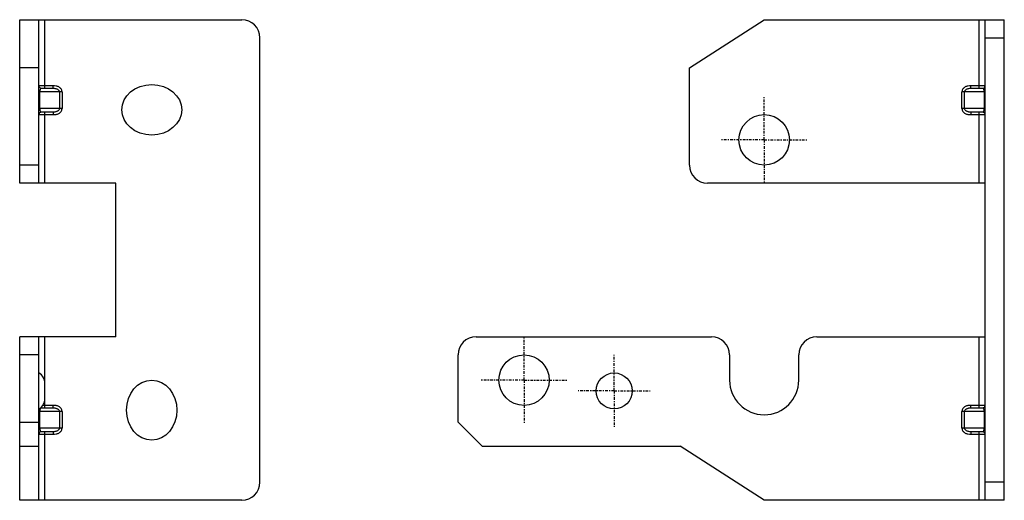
# Model space of a CAD drawing. Header units: inches. Extents: x 13 to 420, y -196 to 119.
# Tile 10 of 10: x 338 to 420, y 0 to 40. Entities that reach past the tile are written whole.
import ezdxf

# ---------------------------------------------------------------- set-up
doc = ezdxf.new("R2010")
doc.units = ezdxf.units.IN
doc.header["$LTSCALE"] = 0.595472
doc.header["$MEASUREMENT"] = 0
doc.linetypes.add('CENTER', pattern=[0.6, 0.375, -0.075, 0.075, -0.075])
doc.layers.get('0').update_dxf_attribs({"linetype": 'CONTINUOUS'})
doc.layers.add('02___PRT_ALL_AXES', color=7, linetype='CONTINUOUS')

msp = doc.modelspace()

# ---------------------------------------------------------------- linework, layer by layer
at = {"color": 7, "linetype": 'Continuous'}
for p, q in [((338.312, 25.923), (338.312, 39.523)), ((338.312, 39.523), (356.812, 39.523)), ((339.912, 25.923), (339.912, 39.523)), ((340.412, 33.823), (340.412, 39.523)), ((394.105, 35.523), (400.325, 39.523)), ((400.325, 39.523), (420.325, 39.523)), ((418.225, 33.823), (418.225, 39.523)), ((418.725, -0.477), (418.725, 39.523)), ((420.325, -0.477), (420.325, 39.523)), ((358.312, 1.023), (358.312, 38.023)), ((418.725, 38.023), (420.325, 38.023)), ((339.912, 35.523), (338.312, 35.523)), ((394.105, 27.423), (394.105, 35.523)), ((341.088, 34.023), (339.912, 34.023)), ((340.112, 33.823), (341.088, 33.823)), ((341.088, 33.823), (341.088, 34.023)), ((417.549, 33.823), (417.549, 34.023)), ((418.67, 34.023), (417.549, 34.023)), ((417.549, 33.823), (418.525, 33.823)), ((341.836, 33.523), (339.912, 33.523)), ((340, 32.123), (340, 33.523)), ((341.624, 33.523), (341.624, 32.123)), ((341.836, 33.523), (341.836, 32.123)), ((416.8, 32.123), (416.8, 33.523)), ((418.725, 33.523), (416.8, 33.523)), ((417.012, 32.123), (417.012, 33.523)), ((418.637, 33.523), (418.637, 32.123)), ((341.836, 32.123), (339.912, 32.123)), ((418.725, 32.123), (416.8, 32.123)), ((339.966, 31.623), (341.088, 31.623)), ((341.088, 31.823), (340.112, 31.823)), ((340.412, 25.923), (340.412, 31.823)), ((341.088, 31.823), (341.088, 31.623)), ((417.549, 31.823), (417.549, 31.623)), ((418.525, 31.823), (417.549, 31.823)), ((417.549, 31.623), (418.725, 31.623)), ((418.225, 25.923), (418.225, 31.823)), ((339.912, 27.423), (338.312, 27.423)), ((346.312, 25.923), (338.312, 25.923)), ((346.312, 13.123), (346.312, 25.923)), ((418.725, 25.923), (395.605, 25.923)), ((346.312, 13.123), (338.312, 13.123)), ((338.312, -0.477), (338.312, 13.123)), ((339.912, -0.477), (339.912, 13.123)), ((340.412, 7.223), (340.412, 13.123)), ((376.325, 13.123), (395.94, 13.123)), ((404.71, 13.123), (418.725, 13.123)), ((418.225, 7.223), (418.225, 13.123)), ((339.912, 11.623), (338.312, 11.623)), ((374.825, 6.023), (374.825, 11.623)), ((397.44, 11.623), (397.44, 9.523)), ((403.21, 9.523), (403.21, 11.623)), ((341.088, 7.423), (340.232, 7.423)), ((341.088, 7.223), (341.088, 7.423)), ((417.549, 7.223), (417.549, 7.423)), ((418.67, 7.423), (417.549, 7.423)), ((341.836, 6.923), (339.912, 6.923)), ((340, 5.523), (340, 6.923)), ((340.112, 7.223), (341.088, 7.223)), ((341.624, 6.923), (341.624, 5.523)), ((341.836, 6.923), (341.836, 5.523)), ((416.8, 5.523), (416.8, 6.923)), ((418.725, 6.923), (416.8, 6.923)), ((417.012, 5.523), (417.012, 6.923)), ((417.549, 7.223), (418.525, 7.223)), ((418.637, 6.923), (418.637, 5.523)), ((338.312, 6.023), (339.912, 6.023)), ((374.825, 6.023), (376.825, 4.023)), ((341.836, 5.523), (339.912, 5.523)), ((339.966, 5.023), (341.088, 5.023)), ((341.088, 5.223), (340.112, 5.223)), ((340.412, -0.477), (340.412, 5.223)), ((341.088, 5.223), (341.088, 5.023)), ((418.725, 5.523), (416.8, 5.523)), ((417.549, 5.223), (417.549, 5.023)), ((418.525, 5.223), (417.549, 5.223)), ((417.549, 5.023), (418.725, 5.023)), ((418.225, -0.477), (418.225, 5.223)), ((338.312, 4.023), (339.912, 4.023)), ((376.825, 4.023), (393.325, 4.023)), ((400.325, -0.477), (393.325, 4.023)), ((420.325, 1.023), (418.725, 1.023)), ((356.812, -0.477), (338.312, -0.477)), ((420.325, -0.477), (400.325, -0.477))]:
    msp.add_line(p, q, dxfattribs=at)
msp.add_circle((387.825, 8.623), 1.5, dxfattribs=at)
for centre, radius, start, end in [((356.812, 38.023), 1.5, 0, 90), ((340.112, 34.023), 0.2, 191.24989, 270), ((418.525, 34.023), 0.2, 270, 356.97172), ((340.112, 31.623), 0.2, 90, 176.97172), ((418.525, 31.623), 0.2, 11.24989, 90), ((395.605, 27.423), 1.5, 180, 270), ((376.325, 11.623), 1.5, 90, 180), ((395.94, 11.623), 1.5, 0, 90), ((404.71, 11.623), 1.5, 90, 180), ((339.412, 9.257), 1, 0, 60), ((339.412, 7.989), 1, 300, 0), ((418.525, 7.423), 0.2, 270, 356.97172), ((340.112, 7.423), 0.2, 255.45267, 270), ((340.112, 5.023), 0.2, 90, 176.97172), ((418.525, 5.023), 0.2, 11.24989, 90), ((356.812, 1.023), 1.5, 270, 0)]:
    msp.add_arc(centre, radius, start, end, dxfattribs=at)
for centre, major_axis in [((349.312, 32.023), (-2.5, 0)), ((349.312, 7.023), (0, 2.5))]:
    msp.add_ellipse(centre, major_axis=major_axis, ratio=0.84, dxfattribs=at)
for points, knots in [([(340, 33.523), (340, 33.572), (340.008, 33.639), (340.031, 33.717), (340.047, 33.757), (340.062, 33.786), (340.076, 33.807), (340.093, 33.821), (340.106, 33.823), (340.112, 33.823)], [0, 0, 0, 0, 0.438172, 0.595167, 0.718985, 0.815333, 0.888561, 0.945307, 1, 1, 1, 1]), ([(341.836, 33.523), (341.836, 33.564), (341.822, 33.648), (341.764, 33.761), (341.679, 33.854), (341.54, 33.949), (341.338, 34.016), (341.171, 34.023), (341.088, 34.023)], [0, 0, 0, 0, 0.125022, 0.250121, 0.375267, 0.500448, 0.750055, 1, 1, 1, 1]), ([(341.088, 33.823), (341.143, 33.823), (341.226, 33.816), (341.334, 33.79), (341.413, 33.761), (341.487, 33.722), (341.554, 33.672), (341.608, 33.607), (341.624, 33.551), (341.624, 33.523)], [0, 0, 0, 0, 0.24893, 0.374106, 0.4992, 0.624159, 0.749112, 0.874369, 1, 1, 1, 1]), ([(417.549, 34.023), (417.465, 34.023), (417.298, 34.016), (417.096, 33.949), (416.958, 33.854), (416.872, 33.761), (416.814, 33.648), (416.8, 33.564), (416.8, 33.523)], [0, 0, 0, 0, 0.249945, 0.499552, 0.624733, 0.749879, 0.874978, 1, 1, 1, 1]), ([(417.012, 33.523), (417.012, 33.551), (417.029, 33.607), (417.083, 33.672), (417.15, 33.722), (417.224, 33.761), (417.302, 33.79), (417.41, 33.816), (417.494, 33.823), (417.549, 33.823)], [0, 0, 0, 0, 0.125636, 0.250895, 0.375847, 0.500805, 0.625899, 0.751073, 1, 1, 1, 1]), ([(418.525, 33.823), (418.531, 33.823), (418.544, 33.821), (418.56, 33.807), (418.575, 33.786), (418.59, 33.757), (418.605, 33.717), (418.628, 33.639), (418.637, 33.572), (418.637, 33.523)], [0, 0, 0, 0, 0.054679, 0.111427, 0.184659, 0.281011, 0.404834, 0.561833, 1, 1, 1, 1]), ([(340.112, 31.823), (340.106, 31.823), (340.093, 31.825), (340.076, 31.838), (340.062, 31.859), (340.047, 31.889), (340.031, 31.928), (340.008, 32.006), (340, 32.073), (340, 32.123)], [0, 0, 0, 0, 0.054679, 0.111427, 0.184659, 0.281011, 0.404834, 0.561833, 1, 1, 1, 1]), ([(341.624, 32.123), (341.624, 32.095), (341.608, 32.039), (341.554, 31.973), (341.487, 31.923), (341.413, 31.884), (341.334, 31.856), (341.226, 31.83), (341.143, 31.823), (341.088, 31.823)], [0, 0, 0, 0, 0.125636, 0.250895, 0.375847, 0.500805, 0.625899, 0.751073, 1, 1, 1, 1]), ([(341.088, 31.623), (341.171, 31.623), (341.338, 31.629), (341.54, 31.696), (341.679, 31.791), (341.764, 31.884), (341.822, 31.997), (341.836, 32.081), (341.836, 32.123)], [0, 0, 0, 0, 0.249945, 0.499552, 0.624733, 0.749879, 0.874978, 1, 1, 1, 1]), ([(416.8, 32.123), (416.8, 32.081), (416.814, 31.997), (416.872, 31.884), (416.958, 31.791), (417.096, 31.696), (417.298, 31.629), (417.465, 31.623), (417.549, 31.623)], [0, 0, 0, 0, 0.125022, 0.250121, 0.375267, 0.500448, 0.750055, 1, 1, 1, 1]), ([(417.549, 31.823), (417.494, 31.823), (417.41, 31.83), (417.302, 31.856), (417.224, 31.884), (417.15, 31.923), (417.083, 31.973), (417.029, 32.039), (417.012, 32.095), (417.012, 32.123)], [0, 0, 0, 0, 0.24893, 0.374106, 0.4992, 0.624159, 0.749112, 0.874369, 1, 1, 1, 1]), ([(418.637, 32.123), (418.637, 32.073), (418.628, 32.006), (418.605, 31.928), (418.59, 31.889), (418.575, 31.859), (418.56, 31.838), (418.544, 31.825), (418.531, 31.823), (418.525, 31.823)], [0, 0, 0, 0, 0.438172, 0.595167, 0.718985, 0.815333, 0.888561, 0.945307, 1, 1, 1, 1]), ([(341.836, 6.923), (341.836, 6.964), (341.822, 7.048), (341.764, 7.161), (341.679, 7.254), (341.54, 7.349), (341.338, 7.416), (341.171, 7.423), (341.088, 7.423)], [0, 0, 0, 0, 0.125022, 0.250121, 0.375267, 0.500448, 0.750055, 1, 1, 1, 1]), ([(417.549, 7.423), (417.465, 7.423), (417.298, 7.416), (417.096, 7.349), (416.958, 7.254), (416.872, 7.161), (416.814, 7.048), (416.8, 6.964), (416.8, 6.923)], [0, 0, 0, 0, 0.249945, 0.499552, 0.624733, 0.749879, 0.874978, 1, 1, 1, 1]), ([(340, 6.923), (340, 6.972), (340.008, 7.039), (340.031, 7.117), (340.047, 7.157), (340.062, 7.186), (340.076, 7.207), (340.093, 7.221), (340.106, 7.223), (340.112, 7.223)], [0, 0, 0, 0, 0.438172, 0.595167, 0.718985, 0.815333, 0.888561, 0.945307, 1, 1, 1, 1]), ([(341.088, 7.223), (341.143, 7.223), (341.226, 7.216), (341.334, 7.19), (341.413, 7.161), (341.487, 7.122), (341.554, 7.072), (341.608, 7.007), (341.624, 6.951), (341.624, 6.923)], [0, 0, 0, 0, 0.24893, 0.374106, 0.4992, 0.624159, 0.749112, 0.874369, 1, 1, 1, 1]), ([(417.012, 6.923), (417.012, 6.951), (417.029, 7.007), (417.083, 7.072), (417.15, 7.122), (417.224, 7.161), (417.302, 7.19), (417.41, 7.216), (417.494, 7.223), (417.549, 7.223)], [0, 0, 0, 0, 0.125636, 0.250895, 0.375847, 0.500805, 0.625899, 0.751073, 1, 1, 1, 1]), ([(418.525, 7.223), (418.531, 7.223), (418.544, 7.221), (418.56, 7.207), (418.575, 7.186), (418.59, 7.157), (418.605, 7.117), (418.628, 7.039), (418.637, 6.972), (418.637, 6.923)], [0, 0, 0, 0, 0.054679, 0.111427, 0.184659, 0.281011, 0.404834, 0.561833, 1, 1, 1, 1]), ([(340.112, 5.223), (340.106, 5.223), (340.093, 5.225), (340.076, 5.238), (340.062, 5.259), (340.047, 5.289), (340.031, 5.328), (340.008, 5.406), (340, 5.473), (340, 5.523)], [0, 0, 0, 0, 0.054679, 0.111427, 0.184659, 0.281011, 0.404834, 0.561833, 1, 1, 1, 1]), ([(341.088, 5.023), (341.171, 5.023), (341.338, 5.029), (341.54, 5.096), (341.679, 5.191), (341.764, 5.284), (341.822, 5.397), (341.836, 5.481), (341.836, 5.523)], [0, 0, 0, 0, 0.249945, 0.499552, 0.624733, 0.749879, 0.874978, 1, 1, 1, 1]), ([(341.624, 5.523), (341.624, 5.495), (341.608, 5.439), (341.554, 5.373), (341.487, 5.323), (341.413, 5.284), (341.334, 5.256), (341.226, 5.23), (341.143, 5.223), (341.088, 5.223)], [0, 0, 0, 0, 0.125636, 0.250895, 0.375847, 0.500805, 0.625899, 0.751073, 1, 1, 1, 1]), ([(416.8, 5.523), (416.8, 5.481), (416.814, 5.397), (416.872, 5.284), (416.958, 5.191), (417.096, 5.096), (417.298, 5.029), (417.465, 5.023), (417.549, 5.023)], [0, 0, 0, 0, 0.125022, 0.250121, 0.375267, 0.500448, 0.750055, 1, 1, 1, 1]), ([(417.549, 5.223), (417.494, 5.223), (417.41, 5.23), (417.302, 5.256), (417.224, 5.284), (417.15, 5.323), (417.083, 5.373), (417.029, 5.439), (417.012, 5.495), (417.012, 5.523)], [0, 0, 0, 0, 0.24893, 0.374106, 0.4992, 0.624159, 0.749112, 0.874369, 1, 1, 1, 1]), ([(418.637, 5.523), (418.637, 5.473), (418.628, 5.406), (418.605, 5.328), (418.59, 5.289), (418.575, 5.259), (418.56, 5.238), (418.544, 5.225), (418.531, 5.223), (418.525, 5.223)], [0, 0, 0, 0, 0.438172, 0.595167, 0.718985, 0.815333, 0.888561, 0.945307, 1, 1, 1, 1])]:
    msp.add_open_spline(points, degree=3, knots=knots, dxfattribs=at)
at = {"layer": '02___PRT_ALL_AXES', "color": 7, "linetype": 'CENTER'}
for p, q in [((400.325, 29.523), (400.325, 33.123)), ((400.325, 29.523), (396.725, 29.523)), ((400.325, 29.523), (400.325, 25.923)), ((400.325, 29.523), (403.925, 29.523)), ((380.325, 9.523), (380.325, 13.123)), ((387.825, 8.623), (387.825, 11.623)), ((380.325, 9.523), (376.725, 9.523)), ((380.325, 9.523), (383.925, 9.523)), ((380.325, 9.523), (380.325, 5.923)), ((387.825, 8.623), (384.825, 8.623)), ((387.825, 8.623), (390.825, 8.623)), ((387.825, 8.623), (387.825, 5.623))]:
    msp.add_line(p, q, dxfattribs=at)
at = {"layer": '02___PRT_ALL_AXES', "color": 7, "linetype": 'Continuous'}
for centre in [(400.325, 29.523), (380.325, 9.523)]:
    msp.add_circle(centre, 2.1, dxfattribs=at)
msp.add_arc((400.325, 9.523), 2.885, 180, 0, dxfattribs=at)

doc.saveas('drawing.dxf')
